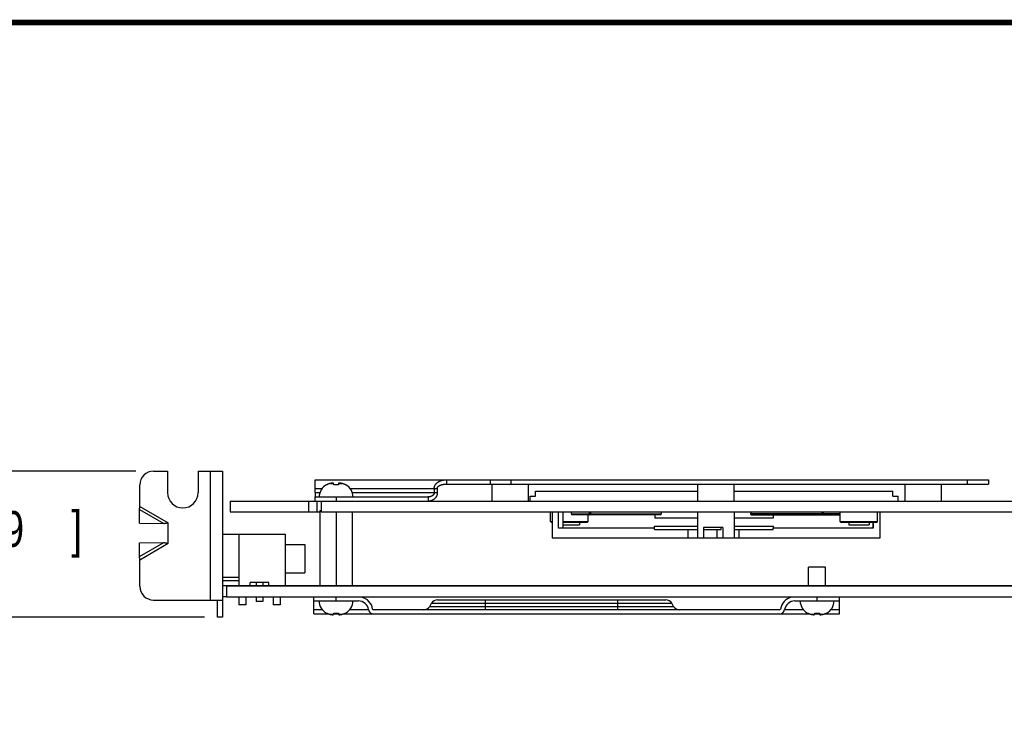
# Model space of a CAD drawing. Header units: inches. Extents: x 0.2 to 16.8, y 0.1 to 10.8.
# Tile 13 of 22: x 5.8 to 9.3, y 8.3 to 10.8. Entities that reach past the tile are written whole.
import ezdxf

# ---------------------------------------------------------------- set-up
doc = ezdxf.new("R2010")
doc.units = ezdxf.units.IN
doc.header["$LTSCALE"] = 0.935
doc.header["$MEASUREMENT"] = 0
doc.layers.get('0').update_dxf_attribs({"linetype": 'CONTINUOUS'})
doc.layers.add('DIMENSIONS', color=7, linetype='CONTINUOUS')
doc.styles.get("Standard").update_dxf_attribs({"font": 'txt', "width": 0.8})
doc.dimstyles.new('DIMSTYLE_2', dxfattribs={"dimtxt": 0.125, "dimasz": 0.18, "dimexe": 0.18, "dimexo": 0.0625, "dimgap": 0.09, "dimtad": 0, "dimtih": 1, "dimtoh": 1, "dimdec": 3, "dimlfac": 1.666667, "dimzin": 4, "dimdsep": 46, "dimtxsty": 'STANDARD', "dimblk": '_FILLED', "dimblk1": '_FILLED', "dimblk2": '_FILLED', "dimcen": 0.09, "dimadec": 0, "dimazin": 0, "dimtp": 0.01, "dimtm": 0.01, "dimtfac": 1, "dimtdec": 3, "dimtofl": 0, "dimtmove": 0, "dimatfit": 3, "dimldrblk": '_FILLED', "dimfxl": 1, "dimtolj": 1, "dimtzin": 4, "dimarcsym": 0})

# ---------------------------------------------------------------- blocks, each defined once
blk = doc.blocks.new('_FILLED')
at = {"color": 0, "linetype": 'BYBLOCK'}
blk.add_solid([(0, 0), (-1, 0.174), (-1, -0.174)], dxfattribs=at)
blk = doc.blocks.new('*D13')
at = {"layer": 'DIMENSIONS', "color": 2, "linetype": 'CONTINUOUS'}
for p, q in [((5.4992, 9.1921), (5.4992, 9.5521)), ((6.2363, 9.1921), (5.3742, 9.1921)), ((6.4763, 8.6821), (5.3742, 8.6821)), ((5.4992, 8.6821), (5.4992, 8.3221))]:
    blk.add_line(p, q, dxfattribs=at)
at = {"layer": 'DIMENSIONS', "color": 2, "linetype": 'CONTINUOUS', "xscale": 0.18, "yscale": 0.18, "zscale": 0.18}
for p, rotation in [((5.4992, 9.1921), 270), ((5.4992, 8.6821), 90)]:
    blk.add_blockref('_FILLED', p, dxfattribs=dict(at, rotation=rotation))
at = {"layer": 'DIMENSIONS', "color": 2, "linetype": 'CONTINUOUS', "width": 0.8}
for s, p in [('.850', (4.8867, 8.9278)), ('[', (5.4117, 8.9278)), ('21.59', (5.5117, 8.9278)), (']', (6.0117, 8.9278))]:
    blk.add_text(s, height=0.125, dxfattribs=at).set_placement(p)

msp = doc.modelspace()

# ---------------------------------------------------------------- linework, layer by layer
at = {"color": 7, "linetype": 'CONTINUOUS'}
for p, q in [((6.29876, 9.19206), (6.34736, 9.19206)), ((6.34736, 9.19206), (6.34736, 9.11706)), ((6.45416, 9.19206), (6.45416, 9.11706)), ((6.45416, 9.19206), (6.53876, 9.19206)), ((6.49676, 8.74206), (6.49676, 9.19206)), ((6.53876, 9.19206), (6.53876, 8.68206)), ((6.86276, 9.16206), (6.86276, 9.16077)), ((6.86276, 9.16206), (9.21478, 9.16206)), ((6.91585, 9.14909), (6.92724, 9.14909)), ((6.92779, 9.14477), (6.92713, 9.14992)), ((6.94479, 9.14992), (6.94414, 9.14477)), ((6.94469, 9.14909), (6.95608, 9.14909)), ((7.32116, 9.16206), (7.32116, 9.14706)), ((7.32116, 9.14706), (9.21478, 9.14706)), ((7.47355, 9.16206), (7.47355, 9.14706)), ((7.47958, 9.14706), (7.47958, 9.08706)), ((7.54564, 9.16206), (7.54564, 9.14706)), ((7.60678, 9.14706), (7.60678, 9.08706)), ((8.19778, 9.14706), (8.19778, 9.08706)), ((8.32498, 9.14706), (8.32498, 9.08706)), ((8.92198, 9.14706), (8.92198, 9.08706)), ((9.04918, 9.14706), (9.04918, 9.08706)), ((9.13978, 9.16206), (9.13978, 9.14706)), ((9.21478, 9.16206), (9.21478, 9.14706)), ((6.25076, 9.06922), (6.25076, 9.14406)), ((6.86276, 9.11706), (6.86276, 9.13206)), ((6.86276, 9.13206), (6.88734, 9.13206)), ((6.86276, 9.11706), (6.8793, 9.11706)), ((6.98459, 9.13206), (7.28934, 9.13206)), ((6.99263, 9.11706), (7.28934, 9.11706)), ((7.27874, 9.13206), (7.27874, 9.11706)), ((7.28934, 9.13206), (7.28934, 9.11706)), ((7.63234, 9.10502), (7.63234, 9.1225)), ((7.63234, 9.1225), (8.19778, 9.1225)), ((8.32498, 9.1225), (8.87959, 9.1225)), ((8.87959, 9.10502), (8.87959, 9.1225)), ((6.56576, 9.08706), (6.56576, 9.04986)), ((6.56576, 9.08706), (13.93556, 9.08706)), ((6.84056, 9.04986), (6.84056, 9.08706)), ((6.86276, 9.08706), (6.86276, 9.10206)), ((6.86276, 9.10206), (7.25753, 9.10206)), ((6.86876, 9.08706), (6.86876, 9.04986)), ((6.88376, 9.08706), (6.88376, 9.04986)), ((6.93776, 9.08706), (6.93776, 9.10206)), ((7.25753, 9.10206), (7.25753, 9.08706)), ((7.61344, 9.08706), (7.61344, 9.10502)), ((7.61344, 9.10502), (7.63234, 9.10502)), ((8.87959, 9.10502), (8.89848, 9.10502)), ((8.89848, 9.08706), (8.89848, 9.10502)), ((6.24994, 9.01064), (6.24922, 9.05846)), ((6.24922, 9.05846), (6.33422, 9.00938)), ((6.25076, 9.06922), (6.34976, 9.01206)), ((6.56576, 9.04986), (6.8796, 9.04986)), ((6.8796, 9.05346), (6.8796, 8.79126)), ((6.88376, 9.05346), (6.8796, 9.05346)), ((6.88376, 9.04986), (12.54476, 9.04986)), ((6.9357, 9.04986), (6.9357, 8.79126)), ((6.9918, 9.04986), (6.9918, 8.79126)), ((7.68478, 9.01632), (7.68478, 9.04986)), ((7.69038, 9.04986), (7.69038, 8.9595)), ((7.71315, 8.99258), (7.71315, 9.04986)), ((7.72893, 8.99258), (7.72893, 9.04986)), ((8.19927, 8.9595), (8.19927, 9.04986)), ((8.32683, 8.9595), (8.32683, 9.04986)), ((8.38315, 9.04437), (8.63229, 9.04437)), ((8.63658, 9.04437), (8.69581, 9.04437)), ((8.69581, 9.01632), (8.69581, 9.04986)), ((8.82715, 9.01632), (8.82715, 9.04986)), ((8.83547, 8.9595), (8.83547, 9.04986)), ((6.24994, 9.01064), (6.33422, 9.00938)), ((6.34976, 8.94006), (6.34976, 9.01206)), ((7.68667, 9.01443), (7.68478, 9.01632)), ((7.68478, 9.01632), (7.69038, 9.01632)), ((7.68667, 9.01443), (7.69038, 9.01443)), ((7.72893, 9.01632), (7.81612, 9.01632)), ((7.72893, 9.01443), (7.81423, 9.01443)), ((7.81975, 9.04154), (7.75887, 9.04154)), ((8.06997, 9.04013), (7.75943, 9.04013)), ((7.78589, 9.01443), (7.78589, 9.00439)), ((7.81423, 9.01443), (7.81612, 9.01632)), ((7.81612, 9.01632), (7.81612, 9.04013)), ((8.07111, 9.04154), (7.82287, 9.04154)), ((8.04927, 9.04013), (8.04927, 9.02801)), ((8.19927, 9.02801), (8.04927, 9.02801)), ((8.46266, 9.02801), (8.32683, 9.02801)), ((8.38525, 9.04013), (8.69581, 9.04013)), ((8.46266, 9.04013), (8.46266, 9.02801)), ((8.6977, 9.01443), (8.69581, 9.01632)), ((8.69581, 9.01632), (8.82715, 9.01632)), ((8.6977, 9.01443), (8.82526, 9.01443)), ((8.72604, 9.01443), (8.72604, 9.00439)), ((8.79691, 9.01443), (8.79691, 9.00439)), ((8.80988, 9.01443), (8.80988, 8.99258)), ((8.81186, 9.01443), (8.81186, 8.99258)), ((8.82526, 9.01443), (8.82715, 9.01632)), ((8.04809, 8.99258), (7.71315, 8.99258)), ((7.72893, 9.00439), (7.78589, 9.00439)), ((8.04809, 8.98785), (8.04809, 8.99966)), ((8.04809, 8.99966), (8.19927, 8.99966)), ((8.04809, 8.98785), (8.19927, 8.98785)), ((8.16398, 8.98785), (8.16398, 8.9595)), ((8.21899, 8.99494), (8.21899, 8.9595)), ((8.28667, 8.99494), (8.21899, 8.99494)), ((8.21899, 8.98785), (8.28116, 8.98785)), ((8.26527, 8.98785), (8.26527, 8.9595)), ((8.28116, 8.98785), (8.28116, 8.99494)), ((8.28667, 8.99494), (8.28667, 8.9595)), ((8.32683, 8.99966), (8.46384, 8.99966)), ((8.32683, 8.98785), (8.46171, 8.98785)), ((8.34196, 8.98785), (8.34196, 8.9595)), ((8.46171, 8.98785), (8.46171, 8.99258)), ((8.81186, 8.99258), (8.46171, 8.99258)), ((8.46384, 8.99258), (8.46384, 8.99966)), ((8.72604, 9.00439), (8.79691, 9.00439)), ((6.24922, 8.89367), (6.33422, 8.94275)), ((6.24922, 8.89367), (6.24994, 8.94149)), ((6.24994, 8.94149), (6.33422, 8.94275)), ((6.25076, 8.88291), (6.34976, 8.94006)), ((6.34808, 8.94036), (6.34976, 8.94036)), ((6.53876, 8.96235), (6.53928, 8.96235)), ((6.53876, 8.95326), (6.53928, 8.95326)), ((6.53928, 8.97246), (6.53928, 8.82246)), ((6.53928, 8.97246), (6.75828, 8.97246)), ((6.59568, 8.97246), (6.59568, 8.79126)), ((6.75828, 8.97246), (6.75828, 8.79126)), ((7.69038, 8.9595), (8.83547, 8.9595)), ((6.75828, 8.93573), (6.82676, 8.93573)), ((6.82676, 8.93573), (6.82676, 8.83673)), ((6.25076, 8.79006), (6.25076, 8.88291)), ((6.53876, 8.84166), (6.53928, 8.84166)), ((8.58617, 8.79126), (8.58617, 8.85717)), ((8.64541, 8.85717), (8.58617, 8.85717)), ((8.64523, 8.79126), (8.64523, 8.85717)), ((8.64541, 8.79126), (8.64541, 8.85717)), ((6.53876, 8.81063), (6.59568, 8.81063)), ((6.53928, 8.82246), (6.59568, 8.82246)), ((6.63528, 8.79126), (6.63528, 8.80326)), ((6.70128, 8.80326), (6.63528, 8.80326)), ((6.65688, 8.80326), (6.65688, 8.79126)), ((6.67968, 8.80326), (6.67968, 8.79126)), ((6.70128, 8.79126), (6.70128, 8.80326)), ((6.75828, 8.83673), (6.82676, 8.83673)), ((10.09368, 8.79126), (6.53876, 8.79126)), ((6.55368, 8.79126), (6.55368, 8.75346)), ((6.55376, 8.79006), (6.55376, 8.75226)), ((10.09376, 8.79006), (6.55376, 8.79006)), ((6.29876, 8.74206), (6.53876, 8.74206)), ((6.52076, 8.74206), (6.52076, 8.68206)), ((6.55376, 8.75346), (6.53876, 8.75346)), ((10.09376, 8.75226), (6.55376, 8.75226)), ((6.59628, 8.75226), (6.59628, 8.72526)), ((6.62028, 8.75226), (6.62028, 8.72526)), ((6.65688, 8.75226), (6.65688, 8.73726)), ((6.67968, 8.73726), (6.65688, 8.73726)), ((6.67968, 8.75226), (6.67968, 8.73726)), ((6.71628, 8.75226), (6.71628, 8.72526)), ((6.74028, 8.75226), (6.74028, 8.72526)), ((6.8577, 8.69346), (6.8577, 8.75226)), ((6.8577, 8.73906), (7.0137, 8.73906)), ((6.9357, 8.73906), (6.9357, 8.75226)), ((7.28996, 8.74266), (8.08744, 8.74266)), ((7.4577, 8.70786), (7.4577, 8.74266)), ((7.9197, 8.70786), (7.9197, 8.74266)), ((8.5377, 8.73906), (8.6937, 8.73906)), ((8.6157, 8.73906), (8.6157, 8.75226)), ((8.6937, 8.69346), (8.6937, 8.75226)), ((6.62028, 8.72526), (6.59628, 8.72526)), ((6.74028, 8.72526), (6.71628, 8.72526)), ((6.8577, 8.70846), (6.88757, 8.70846)), ((6.98383, 8.70846), (7.04929, 8.70846)), ((8.48466, 8.70786), (7.06674, 8.70786)), ((7.26294, 8.71986), (7.26918, 8.73066)), ((7.26294, 8.71986), (8.11446, 8.71986)), ((7.26918, 8.73066), (8.10822, 8.73066)), ((8.11446, 8.71986), (8.10822, 8.73066)), ((8.50211, 8.70846), (8.56757, 8.70846)), ((8.66383, 8.70846), (8.6937, 8.70846)), ((6.53876, 8.68206), (6.52076, 8.68206)), ((6.8577, 8.69346), (6.91033, 8.69346)), ((6.92698, 8.69204), (6.91558, 8.69204)), ((6.92687, 8.69121), (6.92752, 8.69636)), ((6.92716, 8.69346), (6.94425, 8.69346)), ((6.9357, 8.69346), (6.9357, 8.69636)), ((6.94388, 8.69636), (6.94453, 8.69121)), ((6.95582, 8.69204), (6.94443, 8.69204)), ((6.96107, 8.69346), (8.59033, 8.69346)), ((8.60716, 8.69204), (8.59558, 8.69204)), ((8.60687, 8.69121), (8.60752, 8.69636)), ((8.60705, 8.69121), (8.60734, 8.69346)), ((8.60716, 8.69346), (8.62425, 8.69346)), ((8.6157, 8.69346), (8.6157, 8.69636)), ((8.62388, 8.69636), (8.62453, 8.69121)), ((8.636, 8.69204), (8.62443, 8.69204)), ((8.64107, 8.69346), (8.6937, 8.69346))]:
    msp.add_line(p, q, dxfattribs=at)
at = {"color": 7, "linetype": 'CONTINUOUS', "const_width": 0.02}
msp.add_lwpolyline([(16.75, 10.75859), (0.25, 10.75859)], dxfattribs=at)
at = {"color": 7, "linetype": 'CONTINUOUS'}
for centre, radius, start, end in [((6.29876, 9.14406), 0.048, 90, 180), ((6.40076, 9.11706), 0.0534, 180, 360), ((6.92526, 9.10206), 0.04835, 117.95497, 180), ((6.94667, 9.10206), 0.04835, 0, 62.04503), ((6.29876, 8.79006), 0.048, 180, 270), ((6.92499, 8.73906), 0.04835, 180, 242.04503), ((6.94641, 8.73906), 0.04835, 297.95497, 360), ((7.0137, 8.70306), 0.036, 8.62693, 90), ((7.0137, 8.70306), 0.0504, 8.62693, 77.47209), ((7.28996, 8.71866), 0.024, 90, 150), ((8.08744, 8.71866), 0.024, 30, 90), ((8.5377, 8.70306), 0.0504, 102.52791, 171.37307), ((8.5377, 8.70306), 0.036, 90, 171.37307), ((8.60499, 8.73906), 0.04835, 180, 242.04503), ((8.62641, 8.73906), 0.04835, 297.95497, 360), ((7.06674, 8.71111), 0.01765, 188.62693, 270), ((7.06674, 8.71111), 0.00325, 188.62693, 270), ((7.24216, 8.73186), 0.024, 270, 330), ((8.13524, 8.73186), 0.024, 210, 270), ((8.48466, 8.71111), 0.00325, 270, 351.37307), ((8.48466, 8.71111), 0.01765, 270, 351.37307)]:
    msp.add_arc(centre, radius, start, end, dxfattribs=at)
for points, knots in [([(6.86279, 9.16198), (6.86279, 9.16199), (6.86278, 9.16202), (6.86278, 9.16206), (6.86276, 9.16206)], [0, 0, 0, 0, 0.645867, 1, 1, 1, 1]), ([(6.86276, 9.14706), (6.86276, 9.1471), (6.86276, 9.14741), (6.86276, 9.148), (6.86276, 9.14883), (6.86276, 9.14965), (6.86276, 9.15046), (6.86276, 9.15127), (6.86276, 9.15206), (6.86276, 9.15284), (6.86277, 9.1536), (6.86277, 9.15435), (6.86277, 9.15508), (6.86277, 9.15578), (6.86277, 9.15646), (6.86277, 9.15711), (6.86276, 9.15774), (6.86276, 9.15833), (6.86276, 9.15889), (6.86276, 9.15941), (6.86276, 9.15989), (6.86276, 9.16033), (6.86276, 9.16073), (6.86277, 9.16107), (6.86278, 9.16137), (6.86278, 9.16161), (6.86279, 9.1618), (6.86279, 9.16192), (6.86279, 9.16197), (6.86279, 9.16198)], [0, 0, 0, 0, 0.0071999, 0.0629703, 0.1184252, 0.1734644, 0.2280478, 0.2820328, 0.3352404, 0.3875185, 0.4387782, 0.4888601, 0.537595, 0.5848573, 0.6305106, 0.6743691, 0.7162632, 0.7560592, 0.793573, 0.828621, 0.861032, 0.8905718, 0.9170166, 0.9402045, 0.9600213, 0.976357, 0.9891302, 0.9982945, 1, 1, 1, 1]), ([(6.86276, 9.13206), (6.86277, 9.13234), (6.86277, 9.13288), (6.86277, 9.1337), (6.86277, 9.13453), (6.86277, 9.13536), (6.86277, 9.13619), (6.86277, 9.13703), (6.86277, 9.13788), (6.86276, 9.13872), (6.86276, 9.13957), (6.86276, 9.14042), (6.86276, 9.14127), (6.86276, 9.14212), (6.86276, 9.14297), (6.86276, 9.14381), (6.86276, 9.14466), (6.86276, 9.1455), (6.86276, 9.1463), (6.86276, 9.14682), (6.86276, 9.14706)], [0, 0, 0, 0, 0.0544163, 0.1091615, 0.1641934, 0.2195382, 0.2752046, 0.3311454, 0.3873732, 0.4438259, 0.5004115, 0.5571086, 0.6138178, 0.6704469, 0.7269905, 0.7833804, 0.8395872, 0.8956315, 0.95148, 1, 1, 1, 1]), ([(6.91585, 9.14909), (6.91553, 9.14902), (6.91489, 9.14888), (6.9139, 9.14863), (6.91284, 9.14835), (6.91168, 9.14801), (6.91044, 9.14762), (6.90911, 9.14716), (6.90773, 9.14663), (6.90633, 9.14605), (6.90495, 9.14543), (6.90405, 9.14499), (6.90361, 9.14477)], [0, 0, 0, 0, 0.0736319, 0.1516469, 0.2357449, 0.3276268, 0.4285064, 0.5371927, 0.6515605, 0.7687878, 0.885925, 1, 1, 1, 1]), ([(6.92014, 9.14992), (6.91989, 9.14987), (6.91938, 9.14979), (6.91858, 9.14964), (6.91772, 9.14948), (6.91681, 9.14929), (6.91617, 9.14916), (6.91585, 9.14909)], [0, 0, 0, 0, 0.1743847, 0.3595031, 0.5574304, 0.7702379, 1, 1, 1, 1]), ([(6.92456, 9.15028), (6.92437, 9.15027), (6.924, 9.15025), (6.92345, 9.15022), (6.9229, 9.15018), (6.92236, 9.15014), (6.92181, 9.15009), (6.92126, 9.15004), (6.9207, 9.14998), (6.92033, 9.14994), (6.92014, 9.14992)], [0, 0, 0, 0, 0.1248599, 0.2493519, 0.3736568, 0.4979611, 0.6224636, 0.7474423, 0.8731889, 1, 1, 1, 1]), ([(6.92713, 9.14992), (6.92703, 9.14994), (6.92681, 9.14998), (6.92648, 9.15004), (6.92616, 9.15009), (6.92584, 9.15014), (6.92552, 9.15018), (6.9252, 9.15022), (6.92488, 9.15025), (6.92466, 9.15027), (6.92456, 9.15028)], [0, 0, 0, 0, 0.1279399, 0.2544544, 0.3798631, 0.5044769, 0.6285907, 0.7524176, 0.8761568, 1, 1, 1, 1]), ([(6.94737, 9.15028), (6.94727, 9.15027), (6.94705, 9.15025), (6.94673, 9.15022), (6.94641, 9.15018), (6.94609, 9.15014), (6.94577, 9.15009), (6.94545, 9.15004), (6.94512, 9.14998), (6.9449, 9.14994), (6.94479, 9.14992)], [0, 0, 0, 0, 0.1238463, 0.2475876, 0.371416, 0.4955307, 0.6201444, 0.7455518, 0.8720637, 1, 1, 1, 1]), ([(6.95178, 9.14992), (6.9516, 9.14994), (6.95123, 9.14998), (6.95067, 9.15004), (6.95012, 9.15009), (6.94957, 9.15014), (6.94902, 9.15018), (6.94848, 9.15022), (6.94793, 9.15025), (6.94756, 9.15027), (6.94737, 9.15028)], [0, 0, 0, 0, 0.1268147, 0.2525639, 0.377544, 0.5020465, 0.6263499, 0.7506533, 0.8751431, 1, 1, 1, 1]), ([(6.95608, 9.14909), (6.95575, 9.14916), (6.95512, 9.14929), (6.9542, 9.14948), (6.95335, 9.14964), (6.95255, 9.14979), (6.95203, 9.14987), (6.95178, 9.14992)], [0, 0, 0, 0, 0.2307142, 0.4439327, 0.6417951, 0.8264373, 1, 1, 1, 1]), ([(6.96832, 9.14477), (6.96789, 9.14499), (6.96701, 9.14542), (6.96566, 9.14602), (6.9643, 9.14659), (6.96293, 9.14712), (6.9616, 9.14758), (6.96033, 9.14799), (6.95915, 9.14833), (6.95806, 9.14863), (6.95705, 9.14887), (6.9564, 9.14902), (6.95608, 9.14909)], [0, 0, 0, 0, 0.1114941, 0.2255207, 0.3400401, 0.4530352, 0.5623466, 0.665226, 0.7594914, 0.8458192, 0.9255437, 1, 1, 1, 1]), ([(7.27874, 9.13206), (7.27874, 9.13234), (7.27875, 9.13288), (7.27879, 9.1337), (7.27887, 9.13453), (7.27899, 9.13536), (7.27913, 9.1362), (7.27932, 9.13704), (7.27954, 9.13788), (7.27979, 9.13873), (7.28008, 9.13958), (7.28041, 9.14043), (7.28078, 9.14128), (7.28119, 9.14213), (7.28164, 9.14298), (7.28213, 9.14382), (7.28266, 9.14467), (7.28323, 9.14551), (7.28385, 9.14635), (7.28451, 9.14718), (7.28522, 9.14801), (7.28599, 9.14884), (7.2868, 9.14966), (7.28766, 9.15048), (7.28858, 9.15128), (7.28955, 9.15208), (7.29057, 9.15286), (7.29165, 9.15362), (7.29278, 9.15437), (7.29396, 9.1551), (7.2952, 9.1558), (7.2965, 9.15648), (7.29785, 9.15714), (7.29925, 9.15776), (7.30071, 9.15835), (7.30222, 9.15891), (7.30377, 9.15944), (7.30538, 9.15992), (7.30703, 9.16036), (7.30871, 9.16075), (7.31043, 9.1611), (7.31217, 9.16139), (7.31393, 9.16164), (7.31572, 9.16183), (7.31752, 9.16196), (7.31934, 9.16205), (7.32055, 9.16206), (7.32116, 9.16206)], [0, 0, 0, 0, 0.0142467, 0.0286002, 0.0430729, 0.0576952, 0.072494, 0.0874821, 0.1026889, 0.1181247, 0.133792, 0.1497137, 0.1658923, 0.1823324, 0.1990647, 0.2161028, 0.2334734, 0.2512211, 0.2693766, 0.2879931, 0.3070995, 0.3267141, 0.3468543, 0.3675631, 0.3888488, 0.4107053, 0.4331361, 0.4561736, 0.4798208, 0.5040756, 0.528958, 0.5544856, 0.5806497, 0.6074485, 0.6349007, 0.6629894, 0.6916925, 0.7209941, 0.7508082, 0.7810216, 0.8115516, 0.8423756, 0.873459, 0.9047725, 0.9363197, 0.9680739, 1, 1, 1, 1]), ([(7.28934, 9.13206), (7.28934, 9.13218), (7.28935, 9.13241), (7.28937, 9.13275), (7.28941, 9.1331), (7.28947, 9.13345), (7.28955, 9.13381), (7.28965, 9.13417), (7.28978, 9.13454), (7.28992, 9.13492), (7.29009, 9.1353), (7.29029, 9.1357), (7.29051, 9.1361), (7.29077, 9.1365), (7.29106, 9.13692), (7.29138, 9.13734), (7.29174, 9.13778), (7.29214, 9.13822), (7.29258, 9.13866), (7.29308, 9.13912), (7.29362, 9.13958), (7.29423, 9.14005), (7.2949, 9.14054), (7.29564, 9.14102), (7.29645, 9.14152), (7.29734, 9.14202), (7.29832, 9.14251), (7.29938, 9.14301), (7.30053, 9.14349), (7.30178, 9.14397), (7.30312, 9.14443), (7.30457, 9.14487), (7.30611, 9.14529), (7.30776, 9.14568), (7.30949, 9.14603), (7.31131, 9.14634), (7.3132, 9.1466), (7.31514, 9.1468), (7.31711, 9.14695), (7.31913, 9.14704), (7.32048, 9.14706), (7.32116, 9.14706)], [0, 0, 0, 0, 0.0089754, 0.0180485, 0.0272563, 0.0366375, 0.0462616, 0.0561746, 0.0664109, 0.0770307, 0.0880909, 0.0996294, 0.1117067, 0.1243746, 0.1376799, 0.1516858, 0.1664461, 0.1820667, 0.1986468, 0.2162749, 0.2350833, 0.2552398, 0.2768915, 0.3001841, 0.3252539, 0.3521555, 0.3809441, 0.4117376, 0.4446425, 0.4797689, 0.5171938, 0.5569357, 0.5990415, 0.6435274, 0.6903598, 0.7391432, 0.7893472, 0.8406891, 0.8930023, 0.9461571, 1, 1, 1, 1]), ([(6.86276, 9.11706), (6.86276, 9.1169), (6.86276, 9.11657), (6.86276, 9.11608), (6.86276, 9.11558), (6.86276, 9.11508), (6.86276, 9.11459), (6.86276, 9.11409), (6.86276, 9.11359), (6.86276, 9.11309), (6.86276, 9.11259), (6.86277, 9.11209), (6.86277, 9.11159), (6.86277, 9.11109), (6.86277, 9.11059), (6.86277, 9.11009), (6.86277, 9.10959), (6.86277, 9.1091), (6.86276, 9.10861), (6.86276, 9.10812), (6.86276, 9.10765), (6.86276, 9.10718), (6.86276, 9.10672), (6.86276, 9.10627), (6.86276, 9.10583), (6.86276, 9.1054), (6.86276, 9.10499), (6.86277, 9.1046), (6.86277, 9.10423), (6.86277, 9.10388), (6.86277, 9.10356), (6.86277, 9.10326), (6.86277, 9.10299), (6.86276, 9.10275), (6.86276, 9.10255), (6.86275, 9.10238), (6.86275, 9.10225), (6.86275, 9.10216), (6.86275, 9.10213), (6.86275, 9.10212)], [0, 0, 0, 0, 0.0330327, 0.0661468, 0.0993026, 0.1325087, 0.1657826, 0.1990799, 0.232407, 0.2657983, 0.2992336, 0.3327419, 0.3663174, 0.3999062, 0.4334899, 0.4669845, 0.500271, 0.5333078, 0.5660305, 0.5983845, 0.6303362, 0.6617905, 0.6926396, 0.7228037, 0.7521919, 0.7806522, 0.808038, 0.8342524, 0.8591581, 0.8826064, 0.9044572, 0.9245194, 0.9425857, 0.9584978, 0.9721504, 0.9834387, 0.9922821, 0.9986353, 1, 1, 1, 1]), ([(6.90361, 9.14477), (6.90352, 9.14477), (6.90335, 9.14477), (6.90313, 9.14477), (6.90294, 9.14477), (6.90279, 9.14477), (6.90269, 9.14477), (6.90263, 9.14477), (6.9026, 9.14477), (6.90259, 9.14477)], [0, 0, 0, 0, 0.2643099, 0.4885101, 0.6723458, 0.8155545, 0.9179848, 0.9794889, 1, 1, 1, 1]), ([(6.94414, 9.14477), (6.94376, 9.14477), (6.94299, 9.14477), (6.94183, 9.14477), (6.94067, 9.14477), (6.9395, 9.14477), (6.93832, 9.14477), (6.93714, 9.14477), (6.93596, 9.14477), (6.93478, 9.14477), (6.93361, 9.14477), (6.93243, 9.14477), (6.93126, 9.14477), (6.9301, 9.14477), (6.92894, 9.14477), (6.92817, 9.14477), (6.92779, 9.14477)], [0, 0, 0, 0, 0.07026, 0.141058, 0.2123057, 0.2839134, 0.3557918, 0.4278507, 0.5, 0.5721493, 0.6442082, 0.7160866, 0.7876943, 0.858942, 0.92974, 1, 1, 1, 1]), ([(6.96934, 9.14477), (6.96933, 9.14477), (6.9693, 9.14477), (6.96924, 9.14477), (6.96914, 9.14477), (6.96899, 9.14477), (6.9688, 9.14477), (6.96857, 9.14477), (6.96841, 9.14477), (6.96832, 9.14477)], [0, 0, 0, 0, 0.0205111, 0.0820152, 0.1844455, 0.3276542, 0.5114899, 0.7356901, 1, 1, 1, 1]), ([(7.28934, 9.11706), (7.28935, 9.11673), (7.28933, 9.11607), (7.28928, 9.11507), (7.28919, 9.11408), (7.28907, 9.11308), (7.28891, 9.11209), (7.28872, 9.11111), (7.28849, 9.11013), (7.28822, 9.10915), (7.28792, 9.10818), (7.28759, 9.10721), (7.28721, 9.10626), (7.28681, 9.10531), (7.28636, 9.10437), (7.28588, 9.10345), (7.28537, 9.10253), (7.28482, 9.10163), (7.28423, 9.10075), (7.28362, 9.09988), (7.28296, 9.09903), (7.28227, 9.0982), (7.28155, 9.09738), (7.28079, 9.09659), (7.28, 9.09582), (7.27918, 9.09507), (7.27832, 9.09435), (7.27744, 9.09366), (7.27652, 9.09299), (7.27557, 9.09235), (7.2746, 9.09174), (7.27359, 9.09116), (7.27256, 9.09062), (7.2715, 9.09011), (7.27042, 9.08963), (7.26932, 9.08919), (7.26819, 9.08879), (7.26706, 9.08843), (7.2659, 9.08811), (7.26474, 9.08783), (7.26356, 9.0876), (7.26237, 9.0874), (7.26117, 9.08725), (7.25996, 9.08714), (7.25875, 9.08708), (7.25793, 9.08706), (7.25753, 9.08706)], [0, 0, 0, 0, 0.0205044, 0.0410398, 0.061599, 0.082196, 0.1028447, 0.1235375, 0.1442905, 0.165123, 0.1860351, 0.2070497, 0.2281794, 0.2494176, 0.2707779, 0.2922631, 0.3138539, 0.3355573, 0.357386, 0.3793362, 0.4014296, 0.4236768, 0.4460729, 0.4686354, 0.4913626, 0.5142376, 0.5372737, 0.5604736, 0.5838322, 0.6073694, 0.6310782, 0.6549491, 0.678992, 0.7031845, 0.7275066, 0.7519505, 0.7764758, 0.801059, 0.8257018, 0.8503866, 0.8751167, 0.8999147, 0.9247823, 0.9497398, 0.9748122, 1, 1, 1, 1]), ([(7.27874, 9.11706), (7.27874, 9.1169), (7.27873, 9.11657), (7.2787, 9.11607), (7.27864, 9.11558), (7.27856, 9.11508), (7.27845, 9.11458), (7.27832, 9.11409), (7.27817, 9.11359), (7.27798, 9.11309), (7.27778, 9.11259), (7.27754, 9.11209), (7.27728, 9.11158), (7.27698, 9.11108), (7.27666, 9.11058), (7.2763, 9.11008), (7.27591, 9.10958), (7.27549, 9.10909), (7.27504, 9.1086), (7.27455, 9.10811), (7.27403, 9.10764), (7.27347, 9.10716), (7.27288, 9.1067), (7.27224, 9.10625), (7.27157, 9.10581), (7.27085, 9.10539), (7.2701, 9.10498), (7.26931, 9.10459), (7.26848, 9.10422), (7.26762, 9.10387), (7.26671, 9.10354), (7.26578, 9.10324), (7.26481, 9.10297), (7.26382, 9.10273), (7.26281, 9.10253), (7.26178, 9.10236), (7.26074, 9.10223), (7.25968, 9.10213), (7.2586, 9.10208), (7.25789, 9.10206), (7.25753, 9.10206)], [0, 0, 0, 0, 0.0172348, 0.0345491, 0.051961, 0.0695143, 0.0872589, 0.1052129, 0.123423, 0.1419538, 0.1608427, 0.1801578, 0.1999504, 0.2202471, 0.2410998, 0.2625239, 0.2845134, 0.3071146, 0.3303634, 0.3543077, 0.3790146, 0.4045104, 0.4308138, 0.4579719, 0.486031, 0.5149838, 0.5448251, 0.5756018, 0.6073159, 0.6399521, 0.6735049, 0.7078792, 0.742904, 0.7784342, 0.8144326, 0.8508463, 0.8876246, 0.924771, 0.9622484, 1, 1, 1, 1]), ([(6.86275, 9.10212), (6.86275, 9.10211), (6.86275, 9.10209), (6.86276, 9.10206), (6.86276, 9.10206)], [0, 0, 0, 0, 0.62176, 1, 1, 1, 1]), ([(6.24922, 9.05846), (6.24928, 9.0589), (6.2494, 9.05979), (6.24958, 9.06112), (6.24977, 9.06246), (6.24997, 9.0638), (6.25017, 9.06515), (6.25036, 9.06651), (6.25056, 9.06786), (6.2507, 9.06877), (6.25076, 9.06922)], [0, 0, 0, 0, 0.1229665, 0.2467603, 0.3712191, 0.496282, 0.6218107, 0.7476655, 0.8737841, 1, 1, 1, 1]), ([(7.75887, 9.04154), (7.75874, 9.04248), (7.75848, 9.04434), (7.75808, 9.04712), (7.75779, 9.04895), (7.75765, 9.04986)], [0, 0, 0, 0, 0.3383131, 0.6716471, 1, 1, 1, 1]), ([(7.81967, 9.04437), (7.81966, 9.04431), (7.81962, 9.04419), (7.81958, 9.04401), (7.81954, 9.04382), (7.81952, 9.04363), (7.8195, 9.04344), (7.81948, 9.04325), (7.81948, 9.04305), (7.81948, 9.04286), (7.8195, 9.04267), (7.81952, 9.04247), (7.81954, 9.04228), (7.81958, 9.0421), (7.81962, 9.04192), (7.81967, 9.04174), (7.81973, 9.04157), (7.8198, 9.0414), (7.81987, 9.04125), (7.81995, 9.0411), (7.82003, 9.04096), (7.82012, 9.04083), (7.82022, 9.0407), (7.82032, 9.04059), (7.82042, 9.04049), (7.82053, 9.0404), (7.82064, 9.04033), (7.82076, 9.04026), (7.82087, 9.04021), (7.82099, 9.04017), (7.82111, 9.04014), (7.82122, 9.04013), (7.82128, 9.04013), (7.82131, 9.04013)], [0, 0, 0, 0, 0.0359525, 0.0725608, 0.1096571, 0.1470689, 0.184819, 0.2228366, 0.2609352, 0.2989453, 0.3369133, 0.3747247, 0.4121948, 0.4491854, 0.4857577, 0.5217797, 0.5570898, 0.5916057, 0.6253971, 0.658346, 0.6903365, 0.7213649, 0.7515124, 0.7807115, 0.8089169, 0.836225, 0.8627453, 0.8884941, 0.913519, 0.9380207, 0.9621526, 0.9860123, 1, 1, 1, 1]), ([(7.8215, 9.04986), (7.8212, 9.04902), (7.82058, 9.0472), (7.81999, 9.04536), (7.81967, 9.04437)], [0, 0, 0, 0, 0.4620466, 1, 1, 1, 1]), ([(7.82287, 9.04154), (7.82323, 9.04248), (7.82395, 9.04435), (7.82509, 9.04713), (7.82589, 9.04896), (7.82629, 9.04986)], [0, 0, 0, 0, 0.3360896, 0.6693884, 1, 1, 1, 1]), ([(8.07111, 9.04154), (8.07137, 9.04249), (8.07191, 9.04438), (8.07277, 9.04715), (8.07337, 9.04897), (8.07368, 9.04986)], [0, 0, 0, 0, 0.3397516, 0.6758166, 1, 1, 1, 1]), ([(8.38315, 9.04437), (8.38312, 9.04431), (8.38308, 9.0442), (8.38302, 9.04402), (8.38298, 9.04384), (8.38294, 9.04366), (8.38292, 9.04348), (8.3829, 9.04329), (8.38289, 9.0431), (8.38289, 9.04291), (8.38291, 9.04273), (8.38293, 9.04254), (8.38296, 9.04236), (8.383, 9.04218), (8.38305, 9.042), (8.38311, 9.04183), (8.38318, 9.04166), (8.38326, 9.04149), (8.38334, 9.04134), (8.38344, 9.04119), (8.38354, 9.04104), (8.38365, 9.04091), (8.38377, 9.04078), (8.38389, 9.04067), (8.38402, 9.04056), (8.38415, 9.04046), (8.38429, 9.04038), (8.38444, 9.04031), (8.38459, 9.04025), (8.38474, 9.0402), (8.38489, 9.04016), (8.38504, 9.04014), (8.38516, 9.04013), (8.38523, 9.04013), (8.38525, 9.04013)], [0, 0, 0, 0, 0.0332038, 0.066673, 0.1003056, 0.1340486, 0.1679729, 0.2019836, 0.2359789, 0.2700232, 0.3040716, 0.3380132, 0.3718314, 0.4055719, 0.4391285, 0.4724213, 0.5055284, 0.5383823, 0.5708847, 0.6030721, 0.6349555, 0.666449, 0.6975297, 0.7282812, 0.7586468, 0.7885844, 0.8181992, 0.8474925, 0.8764338, 0.9051119, 0.9336012, 0.9618933, 0.9900385, 1, 1, 1, 1]), ([(8.3855, 9.04987), (8.38512, 9.04903), (8.38432, 9.04721), (8.38355, 9.04537), (8.38315, 9.04437)], [0, 0, 0, 0, 0.4590061, 1, 1, 1, 1]), ([(8.63229, 9.04437), (8.63227, 9.04431), (8.63223, 9.04419), (8.63219, 9.04401), (8.63216, 9.04382), (8.63213, 9.04363), (8.63211, 9.04344), (8.6321, 9.04325), (8.63209, 9.04305), (8.6321, 9.04286), (8.63211, 9.04267), (8.63213, 9.04247), (8.63216, 9.04228), (8.63219, 9.0421), (8.63224, 9.04192), (8.63229, 9.04174), (8.63234, 9.04157), (8.63241, 9.0414), (8.63248, 9.04125), (8.63256, 9.0411), (8.63264, 9.04096), (8.63273, 9.04083), (8.63283, 9.0407), (8.63293, 9.04059), (8.63303, 9.04049), (8.63314, 9.0404), (8.63325, 9.04033), (8.63337, 9.04026), (8.63349, 9.04021), (8.6336, 9.04017), (8.63373, 9.04014), (8.63383, 9.04013), (8.6339, 9.04013), (8.63392, 9.04013)], [0, 0, 0, 0, 0.0359525, 0.0725608, 0.1096571, 0.1470689, 0.184819, 0.2228366, 0.2609352, 0.2989453, 0.3369133, 0.3747247, 0.4121948, 0.4491854, 0.4857577, 0.5217797, 0.5570898, 0.5916057, 0.6253971, 0.658346, 0.6903365, 0.7213649, 0.7515124, 0.7807115, 0.8089169, 0.836225, 0.8627453, 0.8884941, 0.913519, 0.9380207, 0.9621526, 0.9860123, 1, 1, 1, 1]), ([(8.63411, 9.04986), (8.63381, 9.04902), (8.63319, 9.0472), (8.6326, 9.04536), (8.63229, 9.04437)], [0, 0, 0, 0, 0.4620466, 1, 1, 1, 1]), ([(8.63548, 9.04154), (8.63584, 9.04248), (8.63657, 9.04435), (8.63771, 9.04713), (8.6385, 9.04896), (8.6389, 9.04986)], [0, 0, 0, 0, 0.3360896, 0.6693884, 1, 1, 1, 1]), ([(6.33422, 9.00938), (6.33496, 9.0095), (6.33643, 9.00974), (6.33864, 9.01011), (6.34086, 9.01049), (6.34308, 9.01088), (6.34531, 9.01127), (6.34754, 9.01167), (6.34902, 9.01193), (6.34976, 9.01206)], [0, 0, 0, 0, 0.1417902, 0.2840754, 0.4267572, 0.5697842, 0.7130444, 0.8564839, 1, 1, 1, 1]), ([(7.75943, 9.04013), (7.75942, 9.04013), (7.7594, 9.04013), (7.75936, 9.04014), (7.75932, 9.04016), (7.75928, 9.0402), (7.75924, 9.04025), (7.7592, 9.04032), (7.75916, 9.04039), (7.75912, 9.04048), (7.75908, 9.04058), (7.75904, 9.04069), (7.75901, 9.04081), (7.75898, 9.04093), (7.75895, 9.04107), (7.75892, 9.04122), (7.75889, 9.04138), (7.75888, 9.04148), (7.75887, 9.04154)], [0, 0, 0, 0, 0.0112156, 0.0395868, 0.0709995, 0.1068918, 0.1481511, 0.1954939, 0.2491687, 0.309148, 0.3753563, 0.4479419, 0.5266169, 0.6109527, 0.7007012, 0.7958347, 0.89581, 1, 1, 1, 1]), ([(7.82131, 9.04013), (7.82132, 9.04013), (7.82138, 9.04013), (7.82148, 9.04014), (7.8216, 9.04016), (7.82172, 9.0402), (7.82184, 9.04025), (7.82195, 9.04031), (7.82207, 9.04039), (7.82217, 9.04048), (7.82228, 9.04057), (7.82238, 9.04068), (7.82248, 9.0408), (7.82257, 9.04093), (7.82265, 9.04107), (7.82273, 9.04122), (7.8228, 9.04137), (7.82285, 9.04148), (7.82287, 9.04154)], [0, 0, 0, 0, 0.0222603, 0.0767969, 0.1319321, 0.1878958, 0.2449399, 0.3035821, 0.3639974, 0.4262365, 0.4904089, 0.5568594, 0.625528, 0.6962635, 0.7690782, 0.8441454, 0.921219, 1, 1, 1, 1]), ([(8.06997, 9.04013), (8.06999, 9.04013), (8.07004, 9.04013), (8.07012, 9.04014), (8.0702, 9.04017), (8.07029, 9.04021), (8.07037, 9.04026), (8.07046, 9.04033), (8.07054, 9.0404), (8.07061, 9.04049), (8.07069, 9.04059), (8.07076, 9.0407), (8.07083, 9.04082), (8.07089, 9.04095), (8.07095, 9.04108), (8.07101, 9.04123), (8.07106, 9.04138), (8.07109, 9.04148), (8.07111, 9.04154)], [0, 0, 0, 0, 0.0291455, 0.0747911, 0.1216524, 0.1705154, 0.2218762, 0.2760343, 0.3333806, 0.3941657, 0.4583632, 0.5259667, 0.5971367, 0.6716638, 0.7492887, 0.8300833, 0.9137916, 1, 1, 1, 1]), ([(8.63392, 9.04013), (8.63394, 9.04013), (8.63399, 9.04013), (8.63409, 9.04014), (8.63421, 9.04016), (8.63433, 9.0402), (8.63445, 9.04025), (8.63456, 9.04031), (8.63468, 9.04039), (8.63479, 9.04048), (8.63489, 9.04057), (8.63499, 9.04068), (8.63509, 9.0408), (8.63518, 9.04093), (8.63526, 9.04107), (8.63534, 9.04122), (8.63542, 9.04137), (8.63546, 9.04148), (8.63548, 9.04154)], [0, 0, 0, 0, 0.0222603, 0.0767969, 0.1319321, 0.1878958, 0.2449399, 0.3035821, 0.3639974, 0.4262365, 0.4904089, 0.5568594, 0.625528, 0.6962635, 0.7690782, 0.8441454, 0.921219, 1, 1, 1, 1]), ([(6.33422, 8.94275), (6.33496, 8.94263), (6.33643, 8.94239), (6.33864, 8.94202), (6.34086, 8.94164), (6.34308, 8.94125), (6.34531, 8.94086), (6.34754, 8.94046), (6.34902, 8.9402), (6.34976, 8.94006)], [0, 0, 0, 0, 0.1417902, 0.2840754, 0.4267572, 0.5697842, 0.7130444, 0.8564839, 1, 1, 1, 1]), ([(6.25076, 8.88291), (6.2507, 8.88336), (6.25056, 8.88426), (6.25036, 8.88562), (6.25017, 8.88697), (6.24997, 8.88832), (6.24977, 8.88967), (6.24958, 8.89101), (6.2494, 8.89234), (6.24928, 8.89323), (6.24922, 8.89367)], [0, 0, 0, 0, 0.1262159, 0.2523345, 0.3781893, 0.503718, 0.6287809, 0.7532397, 0.8770335, 1, 1, 1, 1]), ([(6.90233, 8.69636), (6.90234, 8.69636), (6.90236, 8.69636), (6.90243, 8.69636), (6.90253, 8.69636), (6.90268, 8.69636), (6.90286, 8.69636), (6.90309, 8.69636), (6.90326, 8.69636), (6.90335, 8.69636)], [0, 0, 0, 0, 0.0205111, 0.0820152, 0.1844455, 0.3276542, 0.5114899, 0.7356901, 1, 1, 1, 1]), ([(6.90335, 8.69636), (6.90378, 8.69614), (6.90466, 8.69571), (6.906, 8.6951), (6.90737, 8.69453), (6.90873, 8.69401), (6.91006, 8.69355), (6.91133, 8.69314), (6.91251, 8.69279), (6.9136, 8.6925), (6.91461, 8.69225), (6.91527, 8.69211), (6.91558, 8.69204)], [0, 0, 0, 0, 0.1114941, 0.2255207, 0.3400401, 0.4530352, 0.5623466, 0.665226, 0.7594914, 0.8458192, 0.9255437, 1, 1, 1, 1]), ([(6.91558, 8.69204), (6.91591, 8.69197), (6.91655, 8.69183), (6.91746, 8.69165), (6.91832, 8.69149), (6.91912, 8.69134), (6.91963, 8.69125), (6.91988, 8.69121)], [0, 0, 0, 0, 0.2307142, 0.4439327, 0.6417951, 0.8264373, 1, 1, 1, 1]), ([(6.91988, 8.69121), (6.92007, 8.69119), (6.92044, 8.69115), (6.92099, 8.69109), (6.92154, 8.69104), (6.92209, 8.69099), (6.92264, 8.69095), (6.92319, 8.69091), (6.92374, 8.69088), (6.92411, 8.69085), (6.92429, 8.69085)], [0, 0, 0, 0, 0.1268147, 0.2525639, 0.377544, 0.5020465, 0.6263499, 0.7506533, 0.8751431, 1, 1, 1, 1]), ([(6.92429, 8.69085), (6.9244, 8.69085), (6.92461, 8.69088), (6.92493, 8.69091), (6.92525, 8.69095), (6.92558, 8.69099), (6.9259, 8.69104), (6.92622, 8.69109), (6.92654, 8.69115), (6.92676, 8.69119), (6.92687, 8.69121)], [0, 0, 0, 0, 0.1238463, 0.2475876, 0.371416, 0.4955307, 0.6201444, 0.7455518, 0.8720637, 1, 1, 1, 1]), ([(6.92752, 8.69636), (6.92791, 8.69636), (6.92867, 8.69636), (6.92983, 8.69636), (6.931, 8.69636), (6.93217, 8.69636), (6.93334, 8.69636), (6.93452, 8.69636), (6.9357, 8.69636), (6.93688, 8.69636), (6.93806, 8.69636), (6.93923, 8.69636), (6.94041, 8.69636), (6.94157, 8.69636), (6.94273, 8.69636), (6.9435, 8.69636), (6.94388, 8.69636)], [0, 0, 0, 0, 0.07026, 0.141058, 0.2123057, 0.2839134, 0.3557918, 0.4278507, 0.5, 0.5721493, 0.6442082, 0.7160866, 0.7876943, 0.858942, 0.92974, 1, 1, 1, 1]), ([(6.94453, 8.69121), (6.94464, 8.69119), (6.94486, 8.69115), (6.94518, 8.69109), (6.94551, 8.69104), (6.94583, 8.69099), (6.94615, 8.69095), (6.94647, 8.69091), (6.94679, 8.69088), (6.947, 8.69085), (6.94711, 8.69085)], [0, 0, 0, 0, 0.1279399, 0.2544544, 0.3798631, 0.5044769, 0.6285907, 0.7524176, 0.8761568, 1, 1, 1, 1]), ([(6.94711, 8.69085), (6.94729, 8.69085), (6.94766, 8.69088), (6.94821, 8.69091), (6.94876, 8.69095), (6.94931, 8.69099), (6.94986, 8.69104), (6.95041, 8.69109), (6.95096, 8.69115), (6.95134, 8.69119), (6.95152, 8.69121)], [0, 0, 0, 0, 0.1248599, 0.2493519, 0.3736568, 0.4979611, 0.6224636, 0.7474423, 0.8731889, 1, 1, 1, 1]), ([(6.95152, 8.69121), (6.95177, 8.69125), (6.95229, 8.69134), (6.95309, 8.69149), (6.95394, 8.69165), (6.95486, 8.69183), (6.95549, 8.69197), (6.95582, 8.69204)], [0, 0, 0, 0, 0.1743847, 0.3595031, 0.5574304, 0.7702379, 1, 1, 1, 1]), ([(6.95582, 8.69204), (6.95613, 8.6921), (6.95677, 8.69225), (6.95777, 8.69249), (6.95883, 8.69278), (6.95998, 8.69311), (6.96123, 8.69351), (6.96256, 8.69397), (6.96394, 8.69449), (6.96533, 8.69507), (6.96671, 8.6957), (6.96761, 8.69613), (6.96806, 8.69636)], [0, 0, 0, 0, 0.0736319, 0.1516469, 0.2357449, 0.3276268, 0.4285064, 0.5371927, 0.6515605, 0.7687878, 0.885925, 1, 1, 1, 1]), ([(6.96806, 8.69636), (6.96815, 8.69636), (6.96831, 8.69636), (6.96854, 8.69636), (6.96873, 8.69636), (6.96887, 8.69636), (6.96898, 8.69636), (6.96904, 8.69636), (6.96907, 8.69636), (6.96907, 8.69636)], [0, 0, 0, 0, 0.2643099, 0.4885101, 0.6723458, 0.8155545, 0.9179848, 0.9794889, 1, 1, 1, 1]), ([(8.58233, 8.69636), (8.58234, 8.69636), (8.58236, 8.69636), (8.58243, 8.69636), (8.58253, 8.69636), (8.58268, 8.69636), (8.58286, 8.69636), (8.58309, 8.69636), (8.58326, 8.69636), (8.58335, 8.69636)], [0, 0, 0, 0, 0.0205111, 0.0820152, 0.1844455, 0.3276542, 0.5114899, 0.7356901, 1, 1, 1, 1]), ([(8.58335, 8.69636), (8.58378, 8.69614), (8.58466, 8.69571), (8.586, 8.6951), (8.58737, 8.69453), (8.58873, 8.69401), (8.59006, 8.69355), (8.59133, 8.69314), (8.59251, 8.69279), (8.5936, 8.6925), (8.59461, 8.69225), (8.59527, 8.69211), (8.59558, 8.69204)], [0, 0, 0, 0, 0.1114941, 0.2255207, 0.3400401, 0.4530352, 0.5623466, 0.665226, 0.7594914, 0.8458192, 0.9255437, 1, 1, 1, 1]), ([(8.59558, 8.69204), (8.59591, 8.69197), (8.59655, 8.69183), (8.59746, 8.69165), (8.59832, 8.69149), (8.59912, 8.69134), (8.59963, 8.69125), (8.59988, 8.69121)], [0, 0, 0, 0, 0.2307142, 0.4439327, 0.6417951, 0.8264373, 1, 1, 1, 1]), ([(8.59988, 8.69121), (8.60007, 8.69119), (8.60044, 8.69115), (8.60099, 8.69109), (8.60154, 8.69104), (8.60209, 8.69099), (8.60264, 8.69095), (8.60319, 8.69091), (8.60374, 8.69088), (8.60411, 8.69085), (8.60429, 8.69085)], [0, 0, 0, 0, 0.1268147, 0.2525639, 0.377544, 0.5020465, 0.6263499, 0.7506533, 0.8751431, 1, 1, 1, 1]), ([(8.60429, 8.69085), (8.6044, 8.69085), (8.60461, 8.69088), (8.60493, 8.69091), (8.60525, 8.69095), (8.60558, 8.69099), (8.6059, 8.69104), (8.60622, 8.69109), (8.60654, 8.69115), (8.60676, 8.69119), (8.60687, 8.69121)], [0, 0, 0, 0, 0.1238463, 0.2475876, 0.371416, 0.4955307, 0.6201444, 0.7455518, 0.8720637, 1, 1, 1, 1]), ([(8.60447, 8.69085), (8.60458, 8.69085), (8.60479, 8.69088), (8.60511, 8.69091), (8.60543, 8.69095), (8.60576, 8.69099), (8.60608, 8.69104), (8.6064, 8.69109), (8.60667, 8.69114), (8.60683, 8.69117), (8.60688, 8.69118)], [0, 0, 0, 0, 0.1328632, 0.2656138, 0.3984578, 0.531609, 0.6652955, 0.7998335, 0.9355564, 1, 1, 1, 1]), ([(8.60752, 8.69636), (8.60791, 8.69636), (8.60867, 8.69636), (8.60983, 8.69636), (8.611, 8.69636), (8.61217, 8.69636), (8.61334, 8.69636), (8.61452, 8.69636), (8.6157, 8.69636), (8.61688, 8.69636), (8.61806, 8.69636), (8.61923, 8.69636), (8.62041, 8.69636), (8.62157, 8.69636), (8.62273, 8.69636), (8.6235, 8.69636), (8.62388, 8.69636)], [0, 0, 0, 0, 0.07026, 0.141058, 0.2123057, 0.2839134, 0.3557918, 0.4278507, 0.5, 0.5721493, 0.6442082, 0.7160866, 0.7876943, 0.858942, 0.92974, 1, 1, 1, 1]), ([(8.62453, 8.69121), (8.62464, 8.69119), (8.62486, 8.69115), (8.62518, 8.69109), (8.62551, 8.69104), (8.62583, 8.69099), (8.62615, 8.69095), (8.62647, 8.69091), (8.62679, 8.69088), (8.627, 8.69085), (8.62711, 8.69085)], [0, 0, 0, 0, 0.1279399, 0.2544544, 0.3798631, 0.5044769, 0.6285907, 0.7524176, 0.8761568, 1, 1, 1, 1]), ([(8.62711, 8.69085), (8.62729, 8.69085), (8.62766, 8.69088), (8.62821, 8.69091), (8.62876, 8.69095), (8.62931, 8.69099), (8.62986, 8.69104), (8.63041, 8.69109), (8.63096, 8.69115), (8.63134, 8.69119), (8.63152, 8.69121)], [0, 0, 0, 0, 0.1248599, 0.2493519, 0.3736568, 0.4979611, 0.6224636, 0.7474423, 0.8731889, 1, 1, 1, 1]), ([(8.62729, 8.69085), (8.62747, 8.69085), (8.62784, 8.69088), (8.62839, 8.69091), (8.62894, 8.69095), (8.62949, 8.69099), (8.63004, 8.69104), (8.63059, 8.69109), (8.63109, 8.69114), (8.6314, 8.69118), (8.63152, 8.69119)], [0, 0, 0, 0, 0.1301192, 0.259855, 0.3893957, 0.518936, 0.6486827, 0.7789257, 0.9099689, 1, 1, 1, 1]), ([(8.63152, 8.69121), (8.63177, 8.69125), (8.63229, 8.69134), (8.63309, 8.69149), (8.63394, 8.69165), (8.63486, 8.69183), (8.63549, 8.69197), (8.63582, 8.69204)], [0, 0, 0, 0, 0.1743847, 0.3595031, 0.5574304, 0.7702379, 1, 1, 1, 1]), ([(8.6317, 8.69121), (8.63195, 8.69125), (8.63247, 8.69134), (8.63327, 8.69149), (8.63412, 8.69165), (8.63498, 8.69182), (8.63556, 8.69194), (8.63583, 8.692)], [0, 0, 0, 0, 0.1816953, 0.3745741, 0.580799, 0.8025278, 1, 1, 1, 1]), ([(8.63582, 8.69204), (8.63613, 8.6921), (8.63677, 8.69225), (8.63777, 8.69249), (8.63883, 8.69278), (8.63998, 8.69311), (8.64123, 8.69351), (8.64256, 8.69397), (8.64394, 8.69449), (8.64533, 8.69507), (8.64671, 8.6957), (8.64761, 8.69613), (8.64806, 8.69636)], [0, 0, 0, 0, 0.0736319, 0.1516469, 0.2357449, 0.3276268, 0.4285064, 0.5371927, 0.6515605, 0.7687878, 0.885925, 1, 1, 1, 1]), ([(8.636, 8.69204), (8.63631, 8.6921), (8.63695, 8.69225), (8.63795, 8.69249), (8.63901, 8.69278), (8.64012, 8.6931), (8.64087, 8.69334), (8.64125, 8.69346)], [0, 0, 0, 0, 0.1760877, 0.3626572, 0.5637741, 0.7835057, 1, 1, 1, 1]), ([(8.64806, 8.69636), (8.64815, 8.69636), (8.64831, 8.69636), (8.64854, 8.69636), (8.64873, 8.69636), (8.64887, 8.69636), (8.64898, 8.69636), (8.64904, 8.69636), (8.64907, 8.69636), (8.64907, 8.69636)], [0, 0, 0, 0, 0.2643099, 0.4885101, 0.6723458, 0.8155545, 0.9179848, 0.9794889, 1, 1, 1, 1])]:
    msp.add_open_spline(points, degree=3, knots=knots, dxfattribs=at)
for points in [[(8.60436, 8.69085), (8.6044, 8.69085), (8.60443, 8.69085), (8.60447, 8.69085)], [(8.60688, 8.69118), (8.60694, 8.69119), (8.60699, 8.6912), (8.60705, 8.69121)], [(8.63152, 8.69119), (8.63158, 8.6912), (8.63164, 8.6912), (8.6317, 8.69121)], [(8.63583, 8.692), (8.63588, 8.69201), (8.63594, 8.69202), (8.636, 8.69204)]]:
    msp.add_open_spline(points, degree=3, dxfattribs=at)

# ---------------------------------------------------------------- dimensions: what is measured, and where the dimension line sits
at = {"layer": 'DIMENSIONS', "color": 2, "linetype": 'CONTINUOUS'}
dim = msp.add_linear_dim(base=(5.49922, 8.68206), p1=(6.23626, 9.19206), p2=(6.47626, 8.68206), angle=270, dimstyle='DIMSTYLE_2', dxfattribs=at)
dim.commit()
dim.dimension.update_dxf_attribs({"geometry": '*D13', "text_midpoint": (5.49922, 8.99032), "dimtype": 160})

doc.saveas('drawing.dxf')
